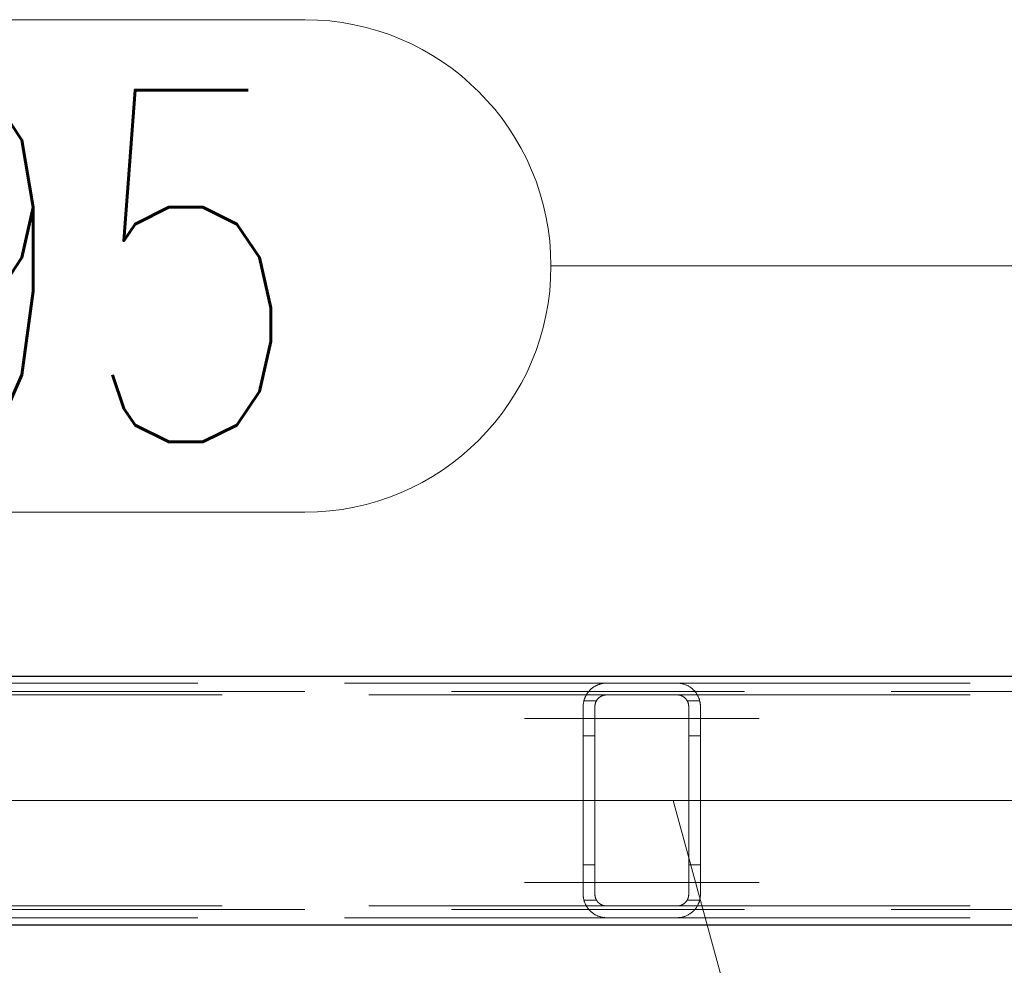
# Model space of a CAD drawing. Header units: millimetres. Extents: x -845 to -83, y 8759 to 9255.
# Tile 16 of 197: x -565 to -556, y 8814 to 8822. Entities that reach past the tile are written whole.
import ezdxf

# ---------------------------------------------------------------- set-up
doc = ezdxf.new("R2010")
doc.units = ezdxf.units.MM
doc.header["$LTSCALE"] = 10
doc.linetypes.add('HIDDEN', pattern=[0.375, 0.25, -0.125])
doc.linetypes.add('MITTE', pattern=[2, 1.25, -0.25, 0.25, -0.25])
for name, color, linetype, lineweight in [('PS_Hidden', 2, 'HIDDEN', 9), ('PS_Mid', 5, 'MITTE', 15), ('PS_Pos', 1, 'Continuous', 15), ('PS_Shape', 161, 'Continuous', 30), ('PS_SOLID', 7, 'Continuous', 30)]:
    doc.layers.add(name, color=color, linetype=linetype, lineweight=lineweight)
doc.styles.add('simplex', font='simplex.shx', dxfattribs={"width": 0.75})

# ---------------------------------------------------------------- blocks, each defined once
blk = doc.blocks.new('*X313')
at = {"layer": 'PS_Hidden', "color": 2, "linetype": 'HIDDEN'}
for p, q in [((-569.4315, 8816.0238), (-559.6951, 8816.0238)), ((-559.8231, 8815.9774), (-559.8195, 8815.9803)), ((-559.8195, 8815.9803), (-559.8159, 8815.9831)), ((-559.8159, 8815.9831), (-559.8122, 8815.9858)), ((-559.8122, 8815.9858), (-559.8083, 8815.9885)), ((-559.8083, 8815.9885), (-559.8044, 8815.9912)), ((-559.8044, 8815.9912), (-559.8004, 8815.9937)), ((-559.8004, 8815.9937), (-559.7962, 8815.9962)), ((-559.7962, 8815.9962), (-559.792, 8815.9987)), ((-559.792, 8815.9987), (-559.7876, 8816.001)), ((-559.7876, 8816.001), (-559.7832, 8816.0033)), ((-559.7832, 8816.0033), (-559.7787, 8816.0054)), ((-559.7787, 8816.0054), (-559.7741, 8816.0075)), ((-559.7741, 8816.0075), (-559.7694, 8816.0095)), ((-559.7694, 8816.0095), (-559.7646, 8816.0113)), ((-559.7646, 8816.0113), (-559.7598, 8816.013)), ((-559.7598, 8816.013), (-559.7547, 8816.0147)), ((-559.7547, 8816.0147), (-559.7493, 8816.0163)), ((-559.7493, 8816.0163), (-559.7435, 8816.0178)), ((-559.7435, 8816.0178), (-559.7375, 8816.0193)), ((-559.7375, 8816.0193), (-559.7311, 8816.0205)), ((-559.7311, 8816.0205), (-559.7244, 8816.0216)), ((-559.7244, 8816.0216), (-559.7175, 8816.0225)), ((-559.7175, 8816.0225), (-559.7103, 8816.0232)), ((-559.7103, 8816.0232), (-559.7028, 8816.0237)), ((-559.7028, 8816.0237), (-559.6951, 8816.0238)), ((-559.6951, 8816.0238), (-559.0951, 8816.0238)), ((-559.6951, 8816.0238), (-559.6951, 8816.0238)), ((-559.0951, 8816.0238), (-549.3071, 8816.0238)), ((-559.0951, 8816.0238), (-559.0885, 8816.0237)), ((-559.0885, 8816.0237), (-559.0816, 8816.0234)), ((-559.0816, 8816.0234), (-559.0746, 8816.0228)), ((-559.0746, 8816.0228), (-559.0674, 8816.0219)), ((-559.0674, 8816.0219), (-559.0602, 8816.0207)), ((-559.0602, 8816.0207), (-559.0532, 8816.0194)), ((-559.0532, 8816.0194), (-559.0464, 8816.0178)), ((-559.0464, 8816.0178), (-559.0399, 8816.0161)), ((-559.0399, 8816.0161), (-559.0339, 8816.0142)), ((-559.0339, 8816.0142), (-559.0279, 8816.0122)), ((-559.0279, 8816.0122), (-559.0221, 8816.01)), ((-559.0221, 8816.01), (-559.0165, 8816.0077)), ((-559.0165, 8816.0077), (-559.011, 8816.0053)), ((-559.011, 8816.0053), (-559.0057, 8816.0027)), ((-559.0057, 8816.0027), (-559.0006, 8816.0001)), ((-559.0006, 8816.0001), (-558.9957, 8815.9974)), ((-558.9957, 8815.9974), (-558.9909, 8815.9946)), ((-558.9909, 8815.9946), (-558.9864, 8815.9917)), ((-558.9864, 8815.9917), (-558.9821, 8815.9889)), ((-558.9821, 8815.9889), (-558.978, 8815.986)), ((-558.978, 8815.986), (-558.9741, 8815.9831)), ((-558.9741, 8815.9831), (-558.9704, 8815.9802)), ((-558.9704, 8815.9802), (-558.9668, 8815.9773)), ((-639.7685, 8815.9538), (-540.0183, 8815.9538)), ((-569.2231, 8815.9238), (-559.6951, 8815.9238)), ((-559.8823, 8815.8935), (-559.8805, 8815.8981)), ((-559.8805, 8815.8981), (-559.8787, 8815.9025)), ((-559.8787, 8815.9025), (-559.8767, 8815.9069)), ((-559.8767, 8815.9069), (-559.8747, 8815.9112)), ((-559.8747, 8815.9112), (-559.8726, 8815.9155)), ((-559.8726, 8815.9155), (-559.8704, 8815.9196)), ((-559.8704, 8815.9196), (-559.8681, 8815.9237)), ((-559.8681, 8815.9237), (-559.8657, 8815.9277)), ((-559.8657, 8815.9277), (-559.8633, 8815.9316)), ((-559.8633, 8815.9316), (-559.8608, 8815.9354)), ((-559.8608, 8815.9354), (-559.8583, 8815.9392)), ((-559.8583, 8815.9392), (-559.8556, 8815.9428)), ((-559.8556, 8815.9428), (-559.853, 8815.9464)), ((-559.853, 8815.9464), (-559.8502, 8815.9499)), ((-559.8502, 8815.9499), (-559.8475, 8815.9532)), ((-559.8475, 8815.9532), (-559.8447, 8815.9565)), ((-559.8447, 8815.9565), (-559.8418, 8815.9597)), ((-559.8418, 8815.9597), (-559.8389, 8815.9628)), ((-559.8389, 8815.9628), (-559.8359, 8815.9658)), ((-559.8359, 8815.9658), (-559.8329, 8815.9687)), ((-559.8329, 8815.9687), (-559.8297, 8815.9716)), ((-559.8297, 8815.9716), (-559.8265, 8815.9745)), ((-559.8265, 8815.9745), (-559.8231, 8815.9774)), ((-559.7658, 8815.8945), (-559.7673, 8815.8929)), ((-559.7642, 8815.8961), (-559.7658, 8815.8945)), ((-559.7625, 8815.8976), (-559.7642, 8815.8961)), ((-559.7608, 8815.8992), (-559.7625, 8815.8976)), ((-559.7589, 8815.9007), (-559.7608, 8815.8992)), ((-559.757, 8815.9022), (-559.7589, 8815.9007)), ((-559.755, 8815.9037), (-559.757, 8815.9022)), ((-559.753, 8815.9052), (-559.755, 8815.9037)), ((-559.7509, 8815.9067), (-559.753, 8815.9052)), ((-559.7488, 8815.9081), (-559.7509, 8815.9067)), ((-559.7465, 8815.9094), (-559.7488, 8815.9081)), ((-559.7443, 8815.9108), (-559.7465, 8815.9094)), ((-559.742, 8815.9121), (-559.7443, 8815.9108)), ((-559.7396, 8815.9133), (-559.742, 8815.9121)), ((-559.7372, 8815.9145), (-559.7396, 8815.9133)), ((-559.7348, 8815.9156), (-559.7372, 8815.9145)), ((-559.7324, 8815.9166), (-559.7348, 8815.9156)), ((-559.7299, 8815.9176), (-559.7324, 8815.9166)), ((-559.7272, 8815.9185), (-559.7299, 8815.9176)), ((-559.7244, 8815.9194), (-559.7272, 8815.9185)), ((-559.7215, 8815.9202), (-559.7244, 8815.9194)), ((-559.7185, 8815.921), (-559.7215, 8815.9202)), ((-559.7153, 8815.9217), (-559.7185, 8815.921)), ((-559.7121, 8815.9223), (-559.7153, 8815.9217)), ((-559.7088, 8815.9228), (-559.7121, 8815.9223)), ((-559.7054, 8815.9232), (-559.7088, 8815.9228)), ((-559.702, 8815.9235), (-559.7054, 8815.9232)), ((-559.6985, 8815.9237), (-559.702, 8815.9235)), ((-559.6951, 8815.9238), (-559.6985, 8815.9237)), ((-559.0951, 8815.9238), (-559.6951, 8815.9238)), ((-559.0951, 8815.9238), (-549.3071, 8815.9238)), ((-559.0921, 8815.9238), (-559.0951, 8815.9238)), ((-559.0951, 8815.9238), (-559.0951, 8815.9238)), ((-559.0891, 8815.9236), (-559.0921, 8815.9238)), ((-559.0859, 8815.9234), (-559.0891, 8815.9236)), ((-559.0827, 8815.923), (-559.0859, 8815.9234)), ((-559.0794, 8815.9226), (-559.0827, 8815.923)), ((-559.0762, 8815.922), (-559.0794, 8815.9226)), ((-559.0729, 8815.9213), (-559.0762, 8815.922)), ((-559.0697, 8815.9205), (-559.0729, 8815.9213)), ((-559.0666, 8815.9197), (-559.0697, 8815.9205)), ((-559.0636, 8815.9187), (-559.0666, 8815.9197)), ((-559.0606, 8815.9177), (-559.0636, 8815.9187)), ((-559.0577, 8815.9166), (-559.0606, 8815.9177)), ((-559.0548, 8815.9154), (-559.0577, 8815.9166)), ((-559.052, 8815.914), (-559.0548, 8815.9154)), ((-559.0492, 8815.9127), (-559.052, 8815.914)), ((-559.0464, 8815.9112), (-559.0492, 8815.9127)), ((-559.0438, 8815.9097), (-559.0464, 8815.9112)), ((-559.0412, 8815.9081), (-559.0438, 8815.9097)), ((-559.0388, 8815.9065), (-559.0412, 8815.9081)), ((-559.0364, 8815.9048), (-559.0388, 8815.9065)), ((-559.0342, 8815.9032), (-559.0364, 8815.9048)), ((-559.0321, 8815.9015), (-559.0342, 8815.9032)), ((-559.0302, 8815.8999), (-559.0321, 8815.9015)), ((-559.0283, 8815.8982), (-559.0302, 8815.8999)), ((-559.0264, 8815.8965), (-559.0283, 8815.8982)), ((-559.0246, 8815.8948), (-559.0264, 8815.8965)), ((-559.0229, 8815.8931), (-559.0246, 8815.8948)), ((-558.9668, 8815.9773), (-558.9632, 8815.9742)), ((-558.9632, 8815.9742), (-558.9598, 8815.9711)), ((-558.9598, 8815.9711), (-558.9564, 8815.968)), ((-558.9564, 8815.968), (-558.9531, 8815.9647)), ((-558.9531, 8815.9647), (-558.9499, 8815.9614)), ((-558.9499, 8815.9614), (-558.9468, 8815.9581)), ((-558.9468, 8815.9581), (-558.9438, 8815.9547)), ((-558.9438, 8815.9547), (-558.9408, 8815.9512)), ((-558.9408, 8815.9512), (-558.938, 8815.9477)), ((-558.938, 8815.9477), (-558.9352, 8815.9441)), ((-558.9352, 8815.9441), (-558.9325, 8815.9404)), ((-558.9325, 8815.9404), (-558.9299, 8815.9367)), ((-558.9299, 8815.9367), (-558.9274, 8815.933)), ((-558.9274, 8815.933), (-558.925, 8815.9292)), ((-558.925, 8815.9292), (-558.9227, 8815.9253)), ((-558.9227, 8815.9253), (-558.9205, 8815.9214)), ((-558.9205, 8815.9214), (-558.9183, 8815.9175)), ((-558.9183, 8815.9175), (-558.9163, 8815.9135)), ((-558.9163, 8815.9135), (-558.9143, 8815.9094)), ((-558.9143, 8815.9094), (-558.9124, 8815.9053)), ((-558.9124, 8815.9053), (-558.9106, 8815.9012)), ((-558.9106, 8815.9012), (-558.909, 8815.8971)), ((-558.909, 8815.8971), (-558.9074, 8815.8929)), ((-559.8951, 8815.8238), (-559.895, 8815.8291)), ((-559.8951, 8814.2238), (-559.8951, 8815.8238)), ((-559.895, 8815.8291), (-559.8948, 8815.8344)), ((-559.8948, 8815.8344), (-559.8944, 8815.8396)), ((-559.8944, 8815.8396), (-559.8939, 8815.8448)), ((-559.8939, 8815.8448), (-559.8933, 8815.8499)), ((-559.8933, 8815.8499), (-559.8925, 8815.855)), ((-559.8925, 8815.855), (-559.8917, 8815.86)), ((-559.8917, 8815.86), (-559.8907, 8815.865)), ((-559.8907, 8815.865), (-559.8895, 8815.8699)), ((-559.8895, 8815.8699), (-559.8883, 8815.8748)), ((-559.7817, 8815.8738), (-559.8887, 8815.8738)), ((-559.8883, 8815.8748), (-559.887, 8815.8796)), ((-559.887, 8815.8796), (-559.8855, 8815.8843)), ((-559.8855, 8815.8843), (-559.8839, 8815.889)), ((-559.8839, 8815.889), (-559.8823, 8815.8935)), ((-559.795, 8815.8262), (-559.7951, 8815.8238)), ((-559.7951, 8815.8238), (-559.7951, 8814.2238)), ((-559.7951, 8815.8238), (-559.7951, 8815.8238)), ((-559.7949, 8815.8285), (-559.795, 8815.8262)), ((-559.7948, 8815.8309), (-559.7949, 8815.8285)), ((-559.7946, 8815.8332), (-559.7948, 8815.8309)), ((-559.7943, 8815.8356), (-559.7946, 8815.8332)), ((-559.794, 8815.8379), (-559.7943, 8815.8356)), ((-559.7936, 8815.8402), (-559.794, 8815.8379)), ((-559.7932, 8815.8426), (-559.7936, 8815.8402)), ((-559.7927, 8815.8449), (-559.7932, 8815.8426)), ((-559.7922, 8815.8471), (-559.7927, 8815.8449)), ((-559.7916, 8815.8494), (-559.7922, 8815.8471)), ((-559.7909, 8815.8517), (-559.7916, 8815.8494)), ((-559.7902, 8815.8539), (-559.7909, 8815.8517)), ((-559.7895, 8815.8561), (-559.7902, 8815.8539)), ((-559.7887, 8815.8583), (-559.7895, 8815.8561)), ((-559.7879, 8815.8605), (-559.7887, 8815.8583)), ((-559.787, 8815.8626), (-559.7879, 8815.8605)), ((-559.7861, 8815.8648), (-559.787, 8815.8626)), ((-559.7851, 8815.8669), (-559.7861, 8815.8648)), ((-559.7841, 8815.8689), (-559.7851, 8815.8669)), ((-559.783, 8815.871), (-559.7841, 8815.8689)), ((-559.7819, 8815.873), (-559.783, 8815.871)), ((-559.7808, 8815.875), (-559.7819, 8815.873)), ((-559.7796, 8815.877), (-559.7808, 8815.875)), ((-559.7784, 8815.8789), (-559.7796, 8815.877)), ((-559.7771, 8815.8808), (-559.7784, 8815.8789)), ((-559.7758, 8815.8826), (-559.7771, 8815.8808)), ((-559.7745, 8815.8844), (-559.7758, 8815.8826)), ((-559.7731, 8815.8862), (-559.7745, 8815.8844)), ((-559.7717, 8815.888), (-559.7731, 8815.8862)), ((-559.7703, 8815.8897), (-559.7717, 8815.888)), ((-559.7688, 8815.8913), (-559.7703, 8815.8897)), ((-559.7673, 8815.8929), (-559.7688, 8815.8913)), ((-559.0212, 8815.8913), (-559.0229, 8815.8931)), ((-559.0196, 8815.8895), (-559.0212, 8815.8913)), ((-559.0181, 8815.8877), (-559.0196, 8815.8895)), ((-559.0166, 8815.8858), (-559.0181, 8815.8877)), ((-559.0151, 8815.884), (-559.0166, 8815.8858)), ((-559.0138, 8815.8821), (-559.0151, 8815.884)), ((-559.0124, 8815.8802), (-559.0138, 8815.8821)), ((-559.0112, 8815.8783), (-559.0124, 8815.8802)), ((-559.0099, 8815.8763), (-559.0112, 8815.8783)), ((-559.0088, 8815.8744), (-559.0099, 8815.8763)), ((-559.0076, 8815.8724), (-559.0088, 8815.8744)), ((-559.0085, 8815.8738), (-558.9014, 8815.8738)), ((-559.0066, 8815.8704), (-559.0076, 8815.8724)), ((-559.0056, 8815.8684), (-559.0066, 8815.8704)), ((-559.0046, 8815.8664), (-559.0056, 8815.8684)), ((-559.0037, 8815.8644), (-559.0046, 8815.8664)), ((-559.0028, 8815.8624), (-559.0037, 8815.8644)), ((-559.002, 8815.8604), (-559.0028, 8815.8624)), ((-559.0012, 8815.8583), (-559.002, 8815.8604)), ((-559.0005, 8815.8563), (-559.0012, 8815.8583)), ((-558.9998, 8815.8542), (-559.0005, 8815.8563)), ((-558.9992, 8815.8521), (-558.9998, 8815.8542)), ((-558.9986, 8815.8501), (-558.9992, 8815.8521)), ((-558.998, 8815.848), (-558.9986, 8815.8501)), ((-558.9976, 8815.846), (-558.998, 8815.848)), ((-558.9971, 8815.8439), (-558.9976, 8815.846)), ((-558.9967, 8815.8419), (-558.9971, 8815.8439)), ((-558.9964, 8815.8398), (-558.9967, 8815.8419)), ((-558.9961, 8815.8378), (-558.9964, 8815.8398)), ((-558.9958, 8815.8358), (-558.9961, 8815.8378)), ((-558.9956, 8815.8337), (-558.9958, 8815.8358)), ((-558.9954, 8815.8317), (-558.9956, 8815.8337)), ((-558.9952, 8815.8297), (-558.9954, 8815.8317)), ((-558.9951, 8815.8277), (-558.9952, 8815.8297)), ((-558.9951, 8815.8258), (-558.9951, 8815.8277)), ((-558.9951, 8815.8238), (-558.9951, 8815.8258)), ((-558.9951, 8814.2238), (-558.9951, 8815.8238)), ((-558.9074, 8815.8929), (-558.9059, 8815.8886)), ((-558.9059, 8815.8886), (-558.9045, 8815.8844)), ((-558.9045, 8815.8844), (-558.9032, 8815.8801)), ((-558.9032, 8815.8801), (-558.902, 8815.8758)), ((-558.902, 8815.8758), (-558.9009, 8815.8715)), ((-558.9009, 8815.8715), (-558.8999, 8815.8672)), ((-558.8999, 8815.8672), (-558.899, 8815.8629)), ((-558.899, 8815.8629), (-558.8981, 8815.8585)), ((-558.8981, 8815.8585), (-558.8974, 8815.8542)), ((-558.8974, 8815.8542), (-558.8968, 8815.8498)), ((-558.8968, 8815.8498), (-558.8963, 8815.8455)), ((-558.8963, 8815.8455), (-558.8958, 8815.8411)), ((-558.8958, 8815.8411), (-558.8955, 8815.8368)), ((-558.8955, 8815.8368), (-558.8952, 8815.8324)), ((-558.8952, 8815.8324), (-558.8951, 8815.8281)), ((-558.8951, 8815.8281), (-558.8951, 8815.8238)), ((-558.8951, 8815.8238), (-558.8951, 8814.2238)), ((-559.7951, 8815.5738), (-559.8951, 8815.5738)), ((-558.9951, 8815.5738), (-558.8951, 8815.5738)), ((-559.7951, 8814.4738), (-559.8951, 8814.4738)), ((-558.9951, 8814.4738), (-558.8951, 8814.4738)), ((-559.895, 8814.2185), (-559.8951, 8814.2238)), ((-559.8951, 8814.2238), (-559.8951, 8814.2238)), ((-559.8948, 8814.2132), (-559.895, 8814.2185)), ((-559.7951, 8814.2238), (-559.795, 8814.2214)), ((-559.795, 8814.2214), (-559.7949, 8814.2191)), ((-559.7949, 8814.2191), (-559.7948, 8814.2167)), ((-559.7948, 8814.2167), (-559.7946, 8814.2144)), ((-558.9956, 8814.2139), (-558.9954, 8814.2159)), ((-558.9954, 8814.2159), (-558.9952, 8814.2179)), ((-558.9952, 8814.2179), (-558.9951, 8814.2199)), ((-558.9951, 8814.2219), (-558.9951, 8814.2238)), ((-558.9951, 8814.2238), (-558.9951, 8814.2238)), ((-558.9951, 8814.2199), (-558.9951, 8814.2219)), ((-558.8951, 8814.2195), (-558.8952, 8814.2152)), ((-558.8951, 8814.2238), (-558.8951, 8814.2195)), ((-559.8944, 8814.208), (-559.8948, 8814.2132)), ((-559.8939, 8814.2028), (-559.8944, 8814.208)), ((-559.8933, 8814.1977), (-559.8939, 8814.2028)), ((-559.8925, 8814.1926), (-559.8933, 8814.1977)), ((-559.8917, 8814.1876), (-559.8925, 8814.1926)), ((-559.8907, 8814.1826), (-559.8917, 8814.1876)), ((-559.8895, 8814.1777), (-559.8907, 8814.1826)), ((-559.8883, 8814.1728), (-559.8895, 8814.1777)), ((-559.7817, 8814.1738), (-559.8887, 8814.1738)), ((-559.887, 8814.1681), (-559.8883, 8814.1728)), ((-559.8855, 8814.1633), (-559.887, 8814.1681)), ((-559.8839, 8814.1587), (-559.8855, 8814.1633)), ((-559.8823, 8814.1541), (-559.8839, 8814.1587)), ((-559.8805, 8814.1496), (-559.8823, 8814.1541)), ((-559.8787, 8814.1451), (-559.8805, 8814.1496)), ((-559.8767, 8814.1407), (-559.8787, 8814.1451)), ((-559.8747, 8814.1364), (-559.8767, 8814.1407)), ((-559.8726, 8814.1322), (-559.8747, 8814.1364)), ((-559.8704, 8814.128), (-559.8726, 8814.1322)), ((-559.7946, 8814.2144), (-559.7943, 8814.212)), ((-559.7943, 8814.212), (-559.794, 8814.2097)), ((-559.794, 8814.2097), (-559.7936, 8814.2074)), ((-559.7936, 8814.2074), (-559.7932, 8814.2051)), ((-559.7932, 8814.2051), (-559.7927, 8814.2028)), ((-559.7927, 8814.2028), (-559.7922, 8814.2005)), ((-559.7922, 8814.2005), (-559.7916, 8814.1982)), ((-559.7916, 8814.1982), (-559.7909, 8814.196)), ((-559.7909, 8814.196), (-559.7902, 8814.1937)), ((-559.7902, 8814.1937), (-559.7895, 8814.1915)), ((-559.7895, 8814.1915), (-559.7887, 8814.1893)), ((-559.7887, 8814.1893), (-559.7879, 8814.1871)), ((-559.7879, 8814.1871), (-559.787, 8814.185)), ((-559.787, 8814.185), (-559.7861, 8814.1829)), ((-559.7861, 8814.1829), (-559.7851, 8814.1808)), ((-559.7851, 8814.1808), (-559.7841, 8814.1787)), ((-559.7841, 8814.1787), (-559.783, 8814.1766)), ((-559.783, 8814.1766), (-559.7819, 8814.1746)), ((-559.7819, 8814.1746), (-559.7808, 8814.1726)), ((-559.7808, 8814.1726), (-559.7796, 8814.1707)), ((-559.7796, 8814.1707), (-559.7784, 8814.1687)), ((-559.7784, 8814.1687), (-559.7771, 8814.1669)), ((-559.7771, 8814.1669), (-559.7758, 8814.165)), ((-559.7758, 8814.165), (-559.7745, 8814.1632)), ((-559.7745, 8814.1632), (-559.7731, 8814.1614)), ((-559.7731, 8814.1614), (-559.7717, 8814.1597)), ((-559.7717, 8814.1597), (-559.7703, 8814.158)), ((-559.7703, 8814.158), (-559.7688, 8814.1563)), ((-559.7688, 8814.1563), (-559.7673, 8814.1547)), ((-559.7673, 8814.1547), (-559.7658, 8814.1531)), ((-559.7658, 8814.1531), (-559.7642, 8814.1516)), ((-559.7642, 8814.1516), (-559.7625, 8814.15)), ((-559.7625, 8814.15), (-559.7608, 8814.1485)), ((-559.7608, 8814.1485), (-559.7589, 8814.1469)), ((-559.7589, 8814.1469), (-559.757, 8814.1454)), ((-559.757, 8814.1454), (-559.755, 8814.1439)), ((-559.755, 8814.1439), (-559.753, 8814.1424)), ((-559.753, 8814.1424), (-559.7509, 8814.141)), ((-559.7509, 8814.141), (-559.7488, 8814.1396)), ((-559.7488, 8814.1396), (-559.7465, 8814.1382)), ((-559.7465, 8814.1382), (-559.7443, 8814.1368)), ((-559.7443, 8814.1368), (-559.742, 8814.1356)), ((-559.742, 8814.1356), (-559.7396, 8814.1343)), ((-559.7396, 8814.1343), (-559.7372, 8814.1332)), ((-559.7372, 8814.1332), (-559.7348, 8814.1321)), ((-559.7348, 8814.1321), (-559.7324, 8814.131)), ((-559.0577, 8814.131), (-559.0548, 8814.1323)), ((-559.0548, 8814.1323), (-559.052, 8814.1336)), ((-559.052, 8814.1336), (-559.0492, 8814.135)), ((-559.0492, 8814.135), (-559.0464, 8814.1364)), ((-559.0464, 8814.1364), (-559.0438, 8814.138)), ((-559.0438, 8814.138), (-559.0412, 8814.1395)), ((-559.0412, 8814.1395), (-559.0388, 8814.1412)), ((-559.0388, 8814.1412), (-559.0364, 8814.1428)), ((-559.0364, 8814.1428), (-559.0342, 8814.1444)), ((-559.0342, 8814.1444), (-559.0321, 8814.1461)), ((-559.0321, 8814.1461), (-559.0302, 8814.1477)), ((-559.0302, 8814.1477), (-559.0283, 8814.1494)), ((-559.0283, 8814.1494), (-559.0264, 8814.1511)), ((-559.0264, 8814.1511), (-559.0246, 8814.1528)), ((-559.0246, 8814.1528), (-559.0229, 8814.1546)), ((-559.0229, 8814.1546), (-559.0212, 8814.1563)), ((-559.0212, 8814.1563), (-559.0196, 8814.1581)), ((-559.0196, 8814.1581), (-559.0181, 8814.1599)), ((-559.0181, 8814.1599), (-559.0166, 8814.1618)), ((-559.0166, 8814.1618), (-559.0151, 8814.1636)), ((-559.0151, 8814.1636), (-559.0138, 8814.1655)), ((-559.0138, 8814.1655), (-559.0124, 8814.1674)), ((-559.0124, 8814.1674), (-559.0112, 8814.1693)), ((-559.0112, 8814.1693), (-559.0099, 8814.1713)), ((-559.0099, 8814.1713), (-559.0088, 8814.1732)), ((-559.0088, 8814.1732), (-559.0076, 8814.1752)), ((-559.0085, 8814.1738), (-558.9014, 8814.1738)), ((-559.0076, 8814.1752), (-559.0066, 8814.1772)), ((-559.0066, 8814.1772), (-559.0056, 8814.1792)), ((-559.0056, 8814.1792), (-559.0046, 8814.1812)), ((-559.0046, 8814.1812), (-559.0037, 8814.1832)), ((-559.0037, 8814.1832), (-559.0028, 8814.1852)), ((-559.0028, 8814.1852), (-559.002, 8814.1873)), ((-559.002, 8814.1873), (-559.0012, 8814.1893)), ((-559.0012, 8814.1893), (-559.0005, 8814.1914)), ((-559.0005, 8814.1914), (-558.9998, 8814.1934)), ((-558.9998, 8814.1934), (-558.9992, 8814.1955)), ((-558.9992, 8814.1955), (-558.9986, 8814.1975)), ((-558.9986, 8814.1975), (-558.998, 8814.1996)), ((-558.998, 8814.1996), (-558.9976, 8814.2017)), ((-558.9976, 8814.2017), (-558.9971, 8814.2037)), ((-558.9971, 8814.2037), (-558.9967, 8814.2058)), ((-558.9967, 8814.2058), (-558.9964, 8814.2078)), ((-558.9964, 8814.2078), (-558.9961, 8814.2098)), ((-558.9961, 8814.2098), (-558.9958, 8814.2119)), ((-558.9958, 8814.2119), (-558.9956, 8814.2139)), ((-558.9163, 8814.1342), (-558.9183, 8814.1302)), ((-558.9143, 8814.1382), (-558.9163, 8814.1342)), ((-558.9124, 8814.1423), (-558.9143, 8814.1382)), ((-558.9106, 8814.1464), (-558.9124, 8814.1423)), ((-558.909, 8814.1506), (-558.9106, 8814.1464)), ((-558.9074, 8814.1548), (-558.909, 8814.1506)), ((-558.9059, 8814.159), (-558.9074, 8814.1548)), ((-558.9045, 8814.1632), (-558.9059, 8814.159)), ((-558.9032, 8814.1675), (-558.9045, 8814.1632)), ((-558.902, 8814.1718), (-558.9032, 8814.1675)), ((-558.9009, 8814.1761), (-558.902, 8814.1718)), ((-558.8999, 8814.1804), (-558.9009, 8814.1761)), ((-558.899, 8814.1848), (-558.8999, 8814.1804)), ((-558.8981, 8814.1891), (-558.899, 8814.1848)), ((-558.8974, 8814.1935), (-558.8981, 8814.1891)), ((-558.8968, 8814.1978), (-558.8974, 8814.1935)), ((-558.8963, 8814.2022), (-558.8968, 8814.1978)), ((-558.8958, 8814.2065), (-558.8963, 8814.2022)), ((-558.8955, 8814.2109), (-558.8958, 8814.2065)), ((-558.8952, 8814.2152), (-558.8955, 8814.2109)), ((-639.7685, 8814.0938), (-540.0183, 8814.0938)), ((-569.2231, 8814.1238), (-559.6951, 8814.1238)), ((-559.8681, 8814.1239), (-559.8704, 8814.128)), ((-559.8657, 8814.1199), (-559.8681, 8814.1239)), ((-559.8633, 8814.116), (-559.8657, 8814.1199)), ((-559.8608, 8814.1122), (-559.8633, 8814.116)), ((-559.8583, 8814.1085), (-559.8608, 8814.1122)), ((-559.8556, 8814.1048), (-559.8583, 8814.1085)), ((-559.853, 8814.1012), (-559.8556, 8814.1048)), ((-559.8502, 8814.0978), (-559.853, 8814.1012)), ((-559.8475, 8814.0944), (-559.8502, 8814.0978)), ((-559.8447, 8814.0911), (-559.8475, 8814.0944)), ((-559.8418, 8814.0879), (-559.8447, 8814.0911)), ((-559.8389, 8814.0848), (-559.8418, 8814.0879)), ((-559.8359, 8814.0819), (-559.8389, 8814.0848)), ((-559.8329, 8814.0789), (-559.8359, 8814.0819)), ((-559.8297, 8814.076), (-559.8329, 8814.0789)), ((-559.8265, 8814.0731), (-559.8297, 8814.076)), ((-559.8231, 8814.0702), (-559.8265, 8814.0731)), ((-559.8195, 8814.0674), (-559.8231, 8814.0702)), ((-559.8159, 8814.0646), (-559.8195, 8814.0674)), ((-559.8122, 8814.0618), (-559.8159, 8814.0646)), ((-559.8083, 8814.0591), (-559.8122, 8814.0618)), ((-559.8044, 8814.0565), (-559.8083, 8814.0591)), ((-559.8004, 8814.0539), (-559.8044, 8814.0565)), ((-559.7962, 8814.0514), (-559.8004, 8814.0539)), ((-559.792, 8814.049), (-559.7962, 8814.0514)), ((-559.7876, 8814.0466), (-559.792, 8814.049)), ((-559.7324, 8814.131), (-559.7299, 8814.1301)), ((-559.7299, 8814.1301), (-559.7272, 8814.1291)), ((-559.7272, 8814.1291), (-559.7244, 8814.1283)), ((-559.7244, 8814.1283), (-559.7215, 8814.1274)), ((-559.7215, 8814.1274), (-559.7185, 8814.1267)), ((-559.7185, 8814.1267), (-559.7153, 8814.126)), ((-559.7153, 8814.126), (-559.7121, 8814.1253)), ((-559.7121, 8814.1253), (-559.7088, 8814.1248)), ((-559.7088, 8814.1248), (-559.7054, 8814.1244)), ((-559.7054, 8814.1244), (-559.702, 8814.1241)), ((-559.702, 8814.1241), (-559.6985, 8814.1239)), ((-559.6985, 8814.1239), (-559.6951, 8814.1238)), ((-559.6951, 8814.1238), (-559.0951, 8814.1238)), ((-559.6951, 8814.1238), (-559.6951, 8814.1238)), ((-559.0951, 8814.1238), (-559.0921, 8814.1239)), ((-559.0951, 8814.1238), (-549.3071, 8814.1238)), ((-559.0921, 8814.1239), (-559.0891, 8814.124)), ((-559.0891, 8814.124), (-559.0859, 8814.1242)), ((-559.0859, 8814.1242), (-559.0827, 8814.1246)), ((-559.0827, 8814.1246), (-559.0794, 8814.125)), ((-559.0794, 8814.125), (-559.0762, 8814.1256)), ((-559.0762, 8814.1256), (-559.0729, 8814.1263)), ((-559.0729, 8814.1263), (-559.0697, 8814.1271)), ((-559.0697, 8814.1271), (-559.0666, 8814.128)), ((-559.0666, 8814.128), (-559.0636, 8814.1289)), ((-559.0636, 8814.1289), (-559.0606, 8814.1299)), ((-559.0606, 8814.1299), (-559.0577, 8814.131)), ((-559.0006, 8814.0475), (-559.0057, 8814.0449)), ((-558.9957, 8814.0503), (-559.0006, 8814.0475)), ((-558.9909, 8814.0531), (-558.9957, 8814.0503)), ((-558.9864, 8814.0559), (-558.9909, 8814.0531)), ((-558.9821, 8814.0588), (-558.9864, 8814.0559)), ((-558.978, 8814.0616), (-558.9821, 8814.0588)), ((-558.9741, 8814.0645), (-558.978, 8814.0616)), ((-558.9704, 8814.0674), (-558.9741, 8814.0645)), ((-558.9668, 8814.0704), (-558.9704, 8814.0674)), ((-558.9632, 8814.0734), (-558.9668, 8814.0704)), ((-558.9598, 8814.0765), (-558.9632, 8814.0734)), ((-558.9564, 8814.0797), (-558.9598, 8814.0765)), ((-558.9531, 8814.0829), (-558.9564, 8814.0797)), ((-558.9499, 8814.0862), (-558.9531, 8814.0829)), ((-558.9468, 8814.0895), (-558.9499, 8814.0862)), ((-558.9438, 8814.093), (-558.9468, 8814.0895)), ((-558.9408, 8814.0964), (-558.9438, 8814.093)), ((-558.938, 8814.1), (-558.9408, 8814.0964)), ((-558.9352, 8814.1036), (-558.938, 8814.1)), ((-558.9325, 8814.1072), (-558.9352, 8814.1036)), ((-558.9299, 8814.1109), (-558.9325, 8814.1072)), ((-558.9274, 8814.1147), (-558.9299, 8814.1109)), ((-558.925, 8814.1185), (-558.9274, 8814.1147)), ((-558.9227, 8814.1223), (-558.925, 8814.1185)), ((-558.9205, 8814.1262), (-558.9227, 8814.1223)), ((-558.9183, 8814.1302), (-558.9205, 8814.1262)), ((-569.4315, 8814.0238), (-559.6951, 8814.0238)), ((-559.7832, 8814.0443), (-559.7876, 8814.0466)), ((-559.7787, 8814.0422), (-559.7832, 8814.0443)), ((-559.7741, 8814.0401), (-559.7787, 8814.0422)), ((-559.7694, 8814.0382), (-559.7741, 8814.0401)), ((-559.7646, 8814.0363), (-559.7694, 8814.0382)), ((-559.7598, 8814.0346), (-559.7646, 8814.0363)), ((-559.7547, 8814.0329), (-559.7598, 8814.0346)), ((-559.7493, 8814.0313), (-559.7547, 8814.0329)), ((-559.7435, 8814.0298), (-559.7493, 8814.0313)), ((-559.7375, 8814.0284), (-559.7435, 8814.0298)), ((-559.7311, 8814.0271), (-559.7375, 8814.0284)), ((-559.7244, 8814.026), (-559.7311, 8814.0271)), ((-559.7175, 8814.0251), (-559.7244, 8814.026)), ((-559.7103, 8814.0244), (-559.7175, 8814.0251)), ((-559.7028, 8814.024), (-559.7103, 8814.0244)), ((-559.6951, 8814.0238), (-559.7028, 8814.024)), ((-559.0951, 8814.0238), (-559.6951, 8814.0238)), ((-559.0885, 8814.0239), (-559.0951, 8814.0238)), ((-559.0951, 8814.0238), (-549.3071, 8814.0238)), ((-559.0951, 8814.0238), (-559.0951, 8814.0238)), ((-559.0816, 8814.0243), (-559.0885, 8814.0239)), ((-559.0746, 8814.0249), (-559.0816, 8814.0243)), ((-559.0674, 8814.0257), (-559.0746, 8814.0249)), ((-559.0602, 8814.0269), (-559.0674, 8814.0257)), ((-559.0532, 8814.0283), (-559.0602, 8814.0269)), ((-559.0464, 8814.0298), (-559.0532, 8814.0283)), ((-559.0399, 8814.0316), (-559.0464, 8814.0298)), ((-559.0339, 8814.0334), (-559.0399, 8814.0316)), ((-559.0279, 8814.0354), (-559.0339, 8814.0334)), ((-559.0221, 8814.0376), (-559.0279, 8814.0354)), ((-559.0165, 8814.0399), (-559.0221, 8814.0376)), ((-559.011, 8814.0423), (-559.0165, 8814.0399)), ((-559.0057, 8814.0449), (-559.011, 8814.0423))]:
    blk.add_line(p, q, dxfattribs=at)
at = {"layer": 'PS_Mid', "color": 5, "linetype": 'MITTE'}
for p, q in [((-560.3951, 8815.7238), (-559.2812, 8815.7238)), ((-560.3951, 8815.7238), (-559.2951, 8815.7238)), ((-558.3951, 8815.7238), (-559.4951, 8815.7238)), ((-558.3951, 8815.7238), (-559.4951, 8815.7238)), ((-642.0663, 8815.0238), (-537.7204, 8815.0238)), ((-571.9263, 8815.0238), (-537.4935, 8815.0238)), ((-559.3951, 8815.0238), (-559.3951, 8815.0238)), ((-560.3951, 8814.3238), (-559.2812, 8814.3238)), ((-560.3951, 8814.3238), (-559.2951, 8814.3238)), ((-558.3951, 8814.3238), (-559.4951, 8814.3238)), ((-558.3951, 8814.3238), (-559.4951, 8814.3238))]:
    blk.add_line(p, q, dxfattribs=at)
at = {"layer": 'PS_SOLID', "color": 7, "linetype": 'Continuous'}
for p, q in [((-639.7685, 8816.0838), (-540.0183, 8816.0838)), ((-639.7685, 8813.9638), (-540.0183, 8813.9638))]:
    blk.add_line(p, q, dxfattribs=at)
blk = doc.blocks.new('*X346')
at = {"color": 1}
for p, q in [((-568.0554, 8821.6815), (-562.2697, 8821.6815)), ((-560.1697, 8819.5815), (-555.1697, 8819.5815)), ((-554.7132, 8815.0238), (-555.1697, 8819.5815)), ((-568.0554, 8817.4815), (-562.2697, 8817.4815))]:
    blk.add_line(p, q, dxfattribs=at)
for centre, start, end in [((-568.0554, 8819.5815), 90, 270), ((-562.2697, 8819.5815), 270, 90)]:
    blk.add_arc(centre, 2.1, start, end, dxfattribs=at)
at = {"color": 30, "style": 'simplex', "width": 0.75}
blk.add_text('595', height=3, dxfattribs=at).set_placement((-568.0554, 8818.0815))
blk = doc.blocks.new('*X728')
at = {"color": 1}
for p, q in [((-559.1286, 8815.0238), (-557.662, 8809.6572)), ((-570.4406, 8811.7572), (-564.762, 8811.7572)), ((-562.662, 8809.6572), (-557.662, 8809.6572)), ((-570.4406, 8807.5572), (-564.762, 8807.5572))]:
    blk.add_line(p, q, dxfattribs=at)
for centre, start, end in [((-570.4406, 8809.6572), 90, 270), ((-564.762, 8809.6572), 270, 90)]:
    blk.add_arc(centre, 2.1, start, end, dxfattribs=at)
at = {"color": 30, "style": 'simplex', "width": 0.75}
blk.add_text('589', height=3, dxfattribs=at).set_placement((-570.4406, 8808.1572))

msp = doc.modelspace()

# ---------------------------------------------------------------- block references
at = {"layer": 'PS_Pos'}
for name in ['*X346', '*X728']:
    msp.add_blockref(name, (0, 0), dxfattribs=at)
at = {"layer": 'PS_Shape', "color": 31}
msp.add_blockref('*X313', (0, 0), dxfattribs=at)

doc.saveas('drawing.dxf')
